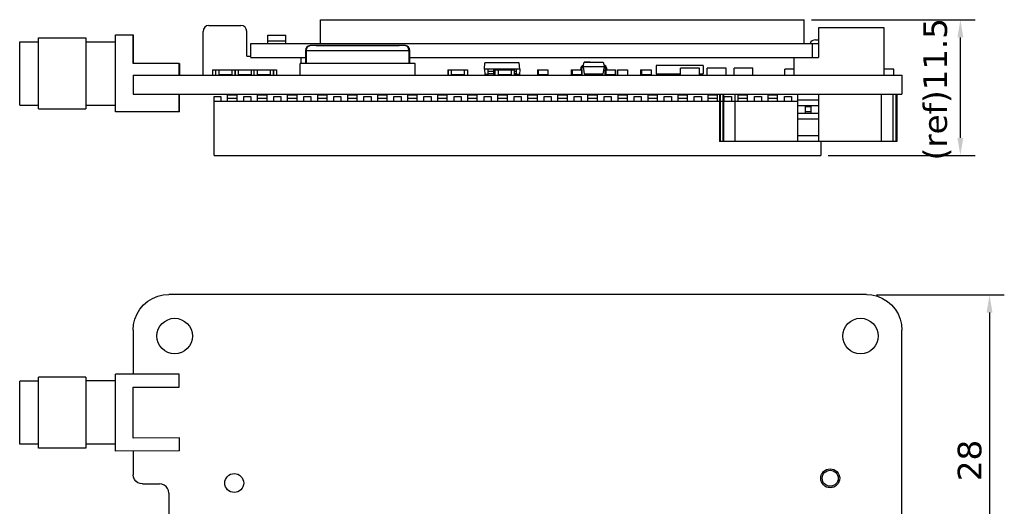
# Model space of a CAD drawing. Header units: millimetres. Extents: x 47 to 165, y 210 to 378.
# Tile 2 of 10: x 79 to 162, y 258 to 299. Entities that reach past the tile are written whole.
import ezdxf

# ---------------------------------------------------------------- set-up
doc = ezdxf.new("R2010")
doc.units = ezdxf.units.MM
doc.header["$LTSCALE"] = 0.1
doc.header["$PDMODE"] = 3
doc.header["$PDSIZE"] = 0.3125
doc.layers.get('0').update_dxf_attribs({"linetype": 'CONTINUOUS'})
doc.layers.get('Defpoints').update_dxf_attribs({"linetype": 'CONTINUOUS'})
doc.layers.add('Dim', color=6, linetype='CONTINUOUS', lineweight=13)
doc.styles.add('Verdana', font='verdana.ttf', dxfattribs={"height": 2})
doc.dimstyles.new('aaaaaaaa 3.0', dxfattribs={"dimtxt": 2, "dimasz": 1.5, "dimexe": 1.25, "dimexo": 0.625, "dimtad": 1, "dimdec": 1, "dimzin": 9, "dimdsep": 46, "dimtxsty": 'Verdana', "dimcen": 0, "dimazin": 0, "dimtfac": 1, "dimtofl": 0, "dimtmove": 0, "dimatfit": 3, "dimfxl": 1, "dimlwd": 25, "dimlwe": 25, "dimarcsym": 0})

# ---------------------------------------------------------------- blocks, each defined once
blk = doc.blocks.new('*D71')
at = {"layer": 'Defpoints', "color": 0}
for p in [(150.743, 275.563), (145.58, 247.542), (160.918, 247.542)]:
    blk.add_point(p, dxfattribs=at)
at = {"layer": 'Dim', "color": 0, "lineweight": 25}
for p, q in [((151.368, 275.563), (162.168, 275.563)), ((160.918, 274.063), (160.918, 249.042)), ((146.205, 247.542), (162.168, 247.542))]:
    blk.add_line(p, q, dxfattribs=at)
at = {"layer": 'Dim', "color": 0}
for points in [[(161.168, 274.063), (160.668, 274.063), (160.918, 275.563)], [(160.668, 249.042), (161.168, 249.042), (160.918, 247.542)]]:
    blk.add_solid(points, dxfattribs=at)
at = {"layer": 'Dim', "color": 0, "insert": (159.247, 261.553), "char_height": 2, "attachment_point": 5, "rotation": 90, "style": 'Verdana'}
blk.add_mtext('28', dxfattribs=at)
blk = doc.blocks.new('*D77')
at = {"layer": 'Defpoints', "color": 0}
for p in [(145.245, 298.819), (158.452, 298.819), (146.66, 287.329)]:
    blk.add_point(p, dxfattribs=at)
at = {"layer": 'Dim', "color": 0, "lineweight": 25}
for p, q in [((145.87, 298.819), (159.702, 298.819)), ((158.452, 288.829), (158.452, 297.319)), ((147.285, 287.329), (159.702, 287.329))]:
    blk.add_line(p, q, dxfattribs=at)
at = {"layer": 'Dim', "color": 0}
for points in [[(158.702, 297.319), (158.202, 297.319), (158.452, 298.819)], [(158.202, 288.829), (158.702, 288.829), (158.452, 287.329)]]:
    blk.add_solid(points, dxfattribs=at)
at = {"layer": 'Dim', "color": 0, "insert": (156.498, 292.942), "char_height": 2, "attachment_point": 5, "rotation": 90, "style": 'Verdana'}
blk.add_mtext('(ref)11.5', dxfattribs=at)

msp = doc.modelspace()

# ---------------------------------------------------------------- linework, layer by layer
at = {"color": 7, "linetype": 'Continuous'}
for p, q in [((94.906, 298.329), (97.606, 298.329)), ((104.345, 296.819), (104.345, 298.819)), ((104.345, 298.819), (145.245, 298.819)), ((145.245, 296.819), (145.245, 298.819)), ((151.995, 298.129), (146.445, 298.129)), ((146.445, 298.129), (146.445, 295.619)), ((151.995, 294.129), (151.995, 298.129)), ((80.501, 296.954), (80.502, 297.279)), ((80.502, 297.279), (84.502, 297.279)), ((84.502, 297.279), (84.501, 296.954)), ((87, 291.029), (87, 297.529)), ((87, 297.529), (88.505, 297.529)), ((88.5, 295.129), (88.5, 297.529)), ((88.505, 297.529), (88.505, 295.129)), ((94.406, 294.129), (94.406, 297.829)), ((98.106, 295.729), (98.106, 297.829)), ((99.895, 296.819), (99.895, 297.519)), ((99.895, 297.519), (101.395, 297.519)), ((101.395, 296.819), (101.395, 297.519)), ((78.9, 294.279), (78.901, 296.599)), ((78.901, 296.599), (78.902, 296.954)), ((78.902, 296.954), (80.502, 296.954)), ((80.5, 294.279), (80.501, 296.954)), ((84.501, 296.954), (84.5, 294.279)), ((84.502, 296.954), (87, 296.954)), ((98.445, 295.619), (98.445, 296.819)), ((98.445, 296.819), (146.445, 296.819)), ((99.895, 297.019), (101.395, 297.019)), ((103.453, 296.629), (103.461, 296.629)), ((111.501, 296.629), (103.461, 296.629)), ((103.961, 296.639), (103.961, 296.629)), ((103.961, 296.639), (111.001, 296.639)), ((104.461, 296.629), (104.461, 296.639)), ((109.401, 296.649), (109.401, 296.639)), ((109.401, 296.649), (110.201, 296.649)), ((110.201, 296.649), (110.201, 296.639)), ((110.501, 296.639), (110.501, 296.629)), ((111.001, 296.629), (111.001, 296.639)), ((111.509, 296.629), (111.501, 296.629)), ((145.945, 295.619), (145.945, 296.819)), ((146.195, 297.119), (146.445, 297.119)), ((98.106, 295.729), (98.445, 295.729)), ((98.445, 295.619), (103.061, 295.619)), ((102.706, 295.129), (102.706, 295.619)), ((103.061, 296.229), (103.061, 295.129)), ((103.061, 296.229), (111.901, 296.229)), ((103.161, 295.129), (103.161, 296.229)), ((111.801, 296.229), (111.801, 295.129)), ((111.901, 295.129), (111.901, 296.229)), ((111.901, 295.619), (146.445, 295.619)), ((144.395, 294.129), (144.395, 295.619)), ((92.4, 295.129), (88.5, 295.129)), ((92.4, 294.129), (92.4, 295.129)), ((92.4, 295.129), (92.404, 295.129)), ((92.404, 295.129), (92.404, 294.129)), ((102.631, 294.129), (102.631, 295.129)), ((112.331, 295.129), (102.631, 295.129)), ((112.331, 294.129), (112.331, 295.129)), ((118.199, 294.629), (118.247, 295.179)), ((121.15, 295.179), (118.247, 295.179)), ((121.199, 294.629), (121.15, 295.179)), ((136.705, 294.959), (132.715, 294.959)), ((132.715, 294.959), (132.715, 294.231)), ((136.705, 294.959), (136.705, 294.231)), ((78.901, 291.959), (78.9, 294.279)), ((80.501, 291.608), (80.5, 294.279)), ((84.5, 294.279), (84.501, 291.604)), ((88.497, 294.129), (88.497, 292.529)), ((88.497, 294.129), (153.514, 294.129)), ((92.402, 294.179), (92.402, 294.379)), ((95.195, 294.589), (95.195, 294.13)), ((95.195, 294.589), (96.045, 294.589)), ((95.457, 294.589), (95.457, 294.13)), ((95.732, 294.589), (95.732, 294.13)), ((95.732, 294.579), (96.828, 294.579)), ((96.828, 294.154), (95.732, 294.154)), ((95.757, 294.589), (95.757, 294.579)), ((95.757, 294.154), (95.757, 294.13)), ((96.045, 294.589), (96.045, 294.579)), ((96.045, 294.154), (96.045, 294.13)), ((96.828, 294.589), (96.828, 294.13)), ((96.828, 294.589), (97.371, 294.589)), ((97.103, 294.589), (97.103, 294.13)), ((97.129, 294.589), (97.129, 294.13)), ((97.371, 294.589), (97.371, 294.13)), ((97.371, 294.579), (98.468, 294.579)), ((98.468, 294.154), (97.371, 294.154)), ((98.468, 294.589), (98.468, 294.13)), ((98.468, 294.589), (98.983, 294.589)), ((98.703, 294.589), (98.703, 294.13)), ((98.978, 294.589), (98.978, 294.13)), ((98.978, 294.579), (100.074, 294.579)), ((100.074, 294.154), (98.978, 294.154)), ((98.983, 294.589), (98.983, 294.579)), ((98.983, 294.154), (98.983, 294.13)), ((99.767, 294.589), (99.767, 294.579)), ((99.767, 294.589), (100.617, 294.589)), ((99.767, 294.154), (99.767, 294.13)), ((100.074, 294.589), (100.074, 294.13)), ((100.349, 294.589), (100.349, 294.13)), ((100.354, 294.589), (100.354, 294.13)), ((100.617, 294.589), (100.617, 294.13)), ((115.116, 294.589), (115.116, 294.13)), ((115.116, 294.589), (115.405, 294.589)), ((115.126, 294.589), (115.126, 294.13)), ((115.401, 294.589), (115.401, 294.13)), ((115.401, 294.579), (116.498, 294.579)), ((116.498, 294.154), (115.401, 294.154)), ((115.405, 294.589), (115.405, 294.579)), ((115.405, 294.154), (115.405, 294.13)), ((116.488, 294.589), (116.488, 294.579)), ((116.488, 294.589), (116.776, 294.589)), ((116.488, 294.154), (116.488, 294.13)), ((116.498, 294.589), (116.498, 294.13)), ((116.773, 294.589), (116.773, 294.13)), ((116.776, 294.589), (116.776, 294.13)), ((118.199, 294.629), (118.238, 294.179)), ((121.199, 294.629), (118.199, 294.629)), ((118.524, 294.179), (118.238, 294.179)), ((118.524, 294.129), (118.524, 294.629)), ((118.524, 294.454), (118.974, 294.454)), ((118.524, 294.273), (118.974, 294.273)), ((118.974, 294.229), (118.524, 294.229)), ((118.974, 294.629), (118.974, 294.129)), ((119.028, 294.179), (118.974, 294.179)), ((119.028, 294.589), (119.028, 294.13)), ((119.028, 294.589), (119.354, 294.589)), ((119.053, 294.589), (119.053, 294.13)), ((119.079, 294.589), (119.079, 294.13)), ((119.354, 294.589), (119.354, 294.13)), ((119.354, 294.579), (120.45, 294.579)), ((120.45, 294.154), (119.354, 294.154)), ((119.474, 294.129), (119.474, 294.154)), ((119.924, 294.154), (119.924, 294.129)), ((120.399, 294.589), (120.725, 294.589)), ((120.399, 294.589), (120.399, 294.579)), ((120.399, 294.154), (120.399, 294.13)), ((120.424, 294.589), (120.424, 294.629)), ((120.424, 294.129), (120.424, 294.13)), ((120.425, 294.589), (120.425, 294.579)), ((120.425, 294.154), (120.425, 294.13)), ((120.45, 294.589), (120.45, 294.13)), ((120.725, 294.589), (120.725, 294.13)), ((120.725, 294.454), (120.874, 294.454)), ((120.725, 294.273), (120.874, 294.273)), ((120.725, 294.229), (120.874, 294.229)), ((120.874, 294.629), (120.874, 294.129)), ((121.159, 294.179), (120.874, 294.179)), ((121.199, 294.629), (121.159, 294.179)), ((122.703, 294.589), (123.578, 294.589)), ((122.703, 294.589), (122.703, 294.13)), ((122.728, 294.589), (122.728, 294.13)), ((122.753, 294.579), (123.553, 294.579)), ((122.753, 294.579), (122.753, 294.154)), ((123.553, 294.154), (122.753, 294.154)), ((123.553, 294.579), (123.553, 294.154)), ((123.578, 294.589), (123.578, 294.13)), ((125.548, 294.589), (126.448, 294.589)), ((125.548, 294.589), (125.548, 294.13)), ((125.598, 294.589), (125.598, 294.13)), ((125.623, 294.579), (126.423, 294.579)), ((125.623, 294.579), (125.623, 294.154)), ((126.423, 294.154), (125.623, 294.154)), ((129.459, 294.589), (130.309, 294.589)), ((130.309, 294.589), (130.309, 294.13)), ((131.415, 294.589), (132.316, 294.589)), ((131.415, 294.589), (131.415, 294.13)), ((131.415, 294.589), (131.415, 294.13)), ((131.466, 294.589), (131.466, 294.13)), ((131.491, 294.579), (132.291, 294.579)), ((131.491, 294.579), (131.491, 294.154)), ((132.291, 294.154), (131.491, 294.154)), ((132.291, 294.579), (132.291, 294.154)), ((132.316, 294.589), (132.316, 294.13)), ((132.715, 294.231), (134.79, 294.231)), ((136.39, 294.729), (134.79, 294.729)), ((134.79, 294.129), (134.79, 294.729)), ((136.39, 294.129), (136.39, 294.729)), ((136.39, 294.231), (136.705, 294.231)), ((138.644, 294.729), (137.044, 294.729)), ((137.044, 294.129), (137.044, 294.729)), ((138.644, 294.129), (138.644, 294.729)), ((140.912, 294.729), (139.312, 294.729)), ((139.312, 294.129), (139.312, 294.729)), ((140.912, 294.129), (140.912, 294.729)), ((144.395, 294.629), (143.595, 294.629)), ((143.595, 294.129), (143.595, 294.629)), ((152.815, 294.629), (151.995, 294.629)), ((152.815, 294.129), (152.815, 294.629)), ((153.506, 294.129), (153.506, 292.529)), ((88.497, 292.529), (153.514, 292.529)), ((92.4, 291.029), (92.4, 292.529)), ((92.404, 291.029), (92.404, 292.529)), ((95.36, 287.329), (95.36, 292.329)), ((95.36, 292.329), (95.91, 292.329)), ((95.91, 292.329), (95.91, 291.929)), ((96.48, 291.935), (96.48, 292.429)), ((96.88, 292.429), (96.481, 292.429)), ((97.279, 292.429), (96.88, 292.429)), ((97.28, 291.935), (97.28, 292.429)), ((97.85, 291.929), (97.85, 292.329)), ((97.85, 292.329), (98.45, 292.329)), ((98.45, 292.329), (98.45, 291.929)), ((99.02, 291.935), (99.02, 292.429)), ((99.42, 292.429), (99.021, 292.429)), ((99.819, 292.429), (99.42, 292.429)), ((99.82, 291.935), (99.82, 292.429)), ((100.39, 291.929), (100.39, 292.329)), ((100.39, 292.329), (100.99, 292.329)), ((100.99, 292.329), (100.99, 291.929)), ((101.56, 291.935), (101.56, 292.429)), ((101.96, 292.429), (101.561, 292.429)), ((102.359, 292.429), (101.96, 292.429)), ((102.36, 291.935), (102.36, 292.429)), ((102.93, 291.929), (102.93, 292.329)), ((102.93, 292.329), (103.53, 292.329)), ((103.53, 292.329), (103.53, 291.929)), ((104.1, 291.935), (104.1, 292.429)), ((104.5, 292.429), (104.101, 292.429)), ((104.899, 292.429), (104.5, 292.429)), ((104.9, 291.935), (104.9, 292.429)), ((105.47, 291.929), (105.47, 292.329)), ((105.47, 292.329), (106.07, 292.329)), ((106.07, 292.329), (106.07, 291.929)), ((106.64, 291.935), (106.64, 292.429)), ((107.04, 292.429), (106.641, 292.429)), ((107.439, 292.429), (107.04, 292.429)), ((107.44, 291.935), (107.44, 292.429)), ((108.01, 291.929), (108.01, 292.329)), ((108.01, 292.329), (108.61, 292.329)), ((108.61, 292.329), (108.61, 291.929)), ((109.18, 291.935), (109.18, 292.429)), ((109.58, 292.429), (109.181, 292.429)), ((109.979, 292.429), (109.58, 292.429)), ((109.98, 291.935), (109.98, 292.429)), ((110.55, 291.929), (110.55, 292.329)), ((110.55, 292.329), (111.15, 292.329)), ((111.15, 292.329), (111.15, 291.929)), ((111.72, 291.935), (111.72, 292.429)), ((112.12, 292.429), (111.721, 292.429)), ((112.519, 292.429), (112.12, 292.429)), ((112.52, 291.935), (112.52, 292.429)), ((113.09, 291.929), (113.09, 292.329)), ((113.09, 292.329), (113.69, 292.329)), ((113.69, 292.329), (113.69, 291.929)), ((114.26, 291.935), (114.26, 292.429)), ((114.66, 292.429), (114.261, 292.429)), ((115.059, 292.429), (114.66, 292.429)), ((115.06, 291.935), (115.06, 292.429)), ((115.63, 291.929), (115.63, 292.329)), ((115.63, 292.329), (116.23, 292.329)), ((116.23, 292.329), (116.23, 291.929)), ((116.8, 291.935), (116.8, 292.429)), ((117.2, 292.429), (116.801, 292.429)), ((117.599, 292.429), (117.2, 292.429)), ((117.6, 291.935), (117.6, 292.429)), ((118.17, 292.329), (118.77, 292.329)), ((118.17, 291.929), (118.17, 292.329)), ((118.77, 292.329), (118.77, 291.929)), ((119.34, 291.935), (119.34, 292.429)), ((119.74, 292.429), (119.341, 292.429)), ((120.139, 292.429), (119.74, 292.429)), ((120.14, 291.935), (120.14, 292.429)), ((120.71, 292.329), (121.31, 292.329)), ((120.71, 291.929), (120.71, 292.329)), ((121.31, 292.329), (121.31, 291.929)), ((121.88, 291.935), (121.88, 292.429)), ((122.28, 292.429), (121.881, 292.429)), ((122.679, 292.429), (122.28, 292.429)), ((122.68, 291.935), (122.68, 292.429)), ((123.25, 292.329), (123.85, 292.329)), ((123.25, 291.929), (123.25, 292.329)), ((123.85, 292.329), (123.85, 291.929)), ((124.42, 291.935), (124.42, 292.429)), ((124.82, 292.429), (124.421, 292.429)), ((125.219, 292.429), (124.82, 292.429)), ((125.22, 291.935), (125.22, 292.429)), ((125.79, 292.329), (126.39, 292.329)), ((125.79, 291.929), (125.79, 292.329)), ((126.39, 292.329), (126.39, 291.929)), ((126.96, 291.935), (126.96, 292.429)), ((127.36, 292.429), (126.961, 292.429)), ((127.759, 292.429), (127.36, 292.429)), ((127.76, 291.935), (127.76, 292.429)), ((128.33, 292.329), (128.93, 292.329)), ((128.33, 291.929), (128.33, 292.329)), ((128.93, 292.329), (128.93, 291.929)), ((129.5, 291.935), (129.5, 292.429)), ((129.9, 292.429), (129.501, 292.429)), ((130.299, 292.429), (129.9, 292.429)), ((130.3, 291.935), (130.3, 292.429)), ((130.87, 292.329), (131.47, 292.329)), ((130.87, 291.929), (130.87, 292.329)), ((131.47, 292.329), (131.47, 291.929)), ((132.04, 291.935), (132.04, 292.429)), ((132.44, 292.429), (132.041, 292.429)), ((132.839, 292.429), (132.44, 292.429)), ((132.84, 291.935), (132.84, 292.429)), ((133.41, 292.329), (134.01, 292.329)), ((133.41, 291.929), (133.41, 292.329)), ((134.01, 292.329), (134.01, 291.929)), ((134.58, 291.935), (134.58, 292.429)), ((134.98, 292.429), (134.581, 292.429)), ((135.379, 292.429), (134.98, 292.429)), ((135.38, 291.935), (135.38, 292.429)), ((135.95, 292.329), (136.55, 292.329)), ((135.95, 291.929), (135.95, 292.329)), ((136.55, 292.329), (136.55, 291.929)), ((137.12, 291.935), (137.12, 292.429)), ((137.52, 292.429), (137.121, 292.429)), ((137.919, 292.429), (137.52, 292.429)), ((137.92, 291.935), (137.92, 292.429)), ((138.08, 292.529), (153.08, 292.529)), ((138.08, 292.529), (138.08, 288.529)), ((138.172, 288.529), (138.172, 292.529)), ((138.362, 292.529), (138.362, 288.529)), ((138.421, 292.529), (138.421, 288.529)), ((138.49, 292.329), (139.09, 292.329)), ((138.49, 291.929), (138.49, 292.329)), ((139.09, 292.329), (139.09, 291.929)), ((139.421, 288.529), (139.421, 292.529)), ((139.66, 291.935), (139.66, 292.429)), ((140.06, 292.429), (139.661, 292.429)), ((140.459, 292.429), (140.06, 292.429)), ((140.46, 291.935), (140.46, 292.429)), ((141.03, 292.329), (141.63, 292.329)), ((141.03, 291.929), (141.03, 292.329)), ((141.63, 292.329), (141.63, 291.929)), ((142.2, 291.935), (142.2, 292.429)), ((142.6, 292.429), (142.201, 292.429)), ((142.999, 292.429), (142.6, 292.429)), ((143, 291.935), (143, 292.429)), ((143.57, 292.329), (144.17, 292.329)), ((143.57, 291.929), (143.57, 292.329)), ((144.17, 292.329), (144.17, 291.929)), ((144.68, 292.529), (144.68, 288.529)), ((146.48, 288.529), (146.48, 292.529)), ((151.756, 292.529), (151.756, 288.529)), ((152.756, 288.529), (152.756, 292.529)), ((153.033, 288.529), (153.033, 292.529)), ((153.08, 292.529), (153.08, 288.529)), ((78.902, 291.604), (78.901, 291.959)), ((78.902, 291.604), (80.502, 291.604)), ((80.502, 291.279), (80.501, 291.608)), ((84.501, 291.604), (84.502, 291.279)), ((84.502, 291.604), (87, 291.604)), ((95.36, 291.929), (144.68, 291.929)), ((96.481, 292.179), (96.88, 292.179)), ((96.88, 292.179), (97.279, 292.179)), ((99.021, 292.179), (99.42, 292.179)), ((99.42, 292.179), (99.819, 292.179)), ((101.561, 292.179), (101.96, 292.179)), ((101.96, 292.179), (102.359, 292.179)), ((104.101, 292.179), (104.5, 292.179)), ((104.5, 292.179), (104.899, 292.179)), ((106.641, 292.179), (107.04, 292.179)), ((107.04, 292.179), (107.439, 292.179)), ((109.181, 292.179), (109.58, 292.179)), ((109.58, 292.179), (109.979, 292.179)), ((111.721, 292.179), (112.12, 292.179)), ((112.12, 292.179), (112.519, 292.179)), ((114.261, 292.179), (114.66, 292.179)), ((114.66, 292.179), (115.059, 292.179)), ((116.801, 292.179), (117.2, 292.179)), ((117.2, 292.179), (117.599, 292.179)), ((119.341, 292.179), (119.74, 292.179)), ((119.74, 292.179), (120.139, 292.179)), ((121.881, 292.179), (122.28, 292.179)), ((122.28, 292.179), (122.679, 292.179)), ((124.421, 292.179), (124.82, 292.179)), ((124.82, 292.179), (125.219, 292.179)), ((126.961, 292.179), (127.36, 292.179)), ((127.36, 292.179), (127.759, 292.179)), ((129.501, 292.179), (129.9, 292.179)), ((129.9, 292.179), (130.299, 292.179)), ((132.041, 292.179), (132.44, 292.179)), ((132.44, 292.179), (132.839, 292.179)), ((134.581, 292.179), (134.98, 292.179)), ((134.98, 292.179), (135.379, 292.179)), ((137.121, 292.179), (137.52, 292.179)), ((137.52, 292.179), (137.919, 292.179)), ((139.661, 292.179), (140.06, 292.179)), ((140.06, 292.179), (140.459, 292.179)), ((142.201, 292.179), (142.6, 292.179)), ((142.6, 292.179), (142.999, 292.179)), ((146.48, 292.029), (144.68, 292.029)), ((146.48, 291.529), (144.68, 291.529)), ((145.33, 291.47), (145.83, 291.47)), ((145.33, 291.47), (145.33, 290.929)), ((145.83, 290.929), (145.83, 291.47)), ((80.502, 291.279), (84.502, 291.279)), ((92.404, 291.029), (87, 291.029)), ((144.68, 290.929), (146.48, 290.929)), ((145.33, 291.07), (145.83, 291.07)), ((144.68, 290.429), (146.48, 290.429)), ((144.68, 289.029), (146.48, 289.029)), ((153.08, 288.529), (138.08, 288.529)), ((146.66, 288.529), (146.66, 287.329)), ((95.36, 287.329), (146.66, 287.329)), ((89.378, 274.701), (89.737, 275.008)), ((89.737, 275.008), (90.14, 275.255)), ((90.14, 275.255), (90.576, 275.436)), ((90.576, 275.436), (91.035, 275.546)), ((91.035, 275.546), (91.506, 275.574)), ((150.507, 275.582), (91.506, 275.574)), ((150.507, 275.582), (150.978, 275.545)), ((150.978, 275.545), (151.437, 275.435)), ((151.437, 275.435), (151.874, 275.254)), ((151.874, 275.254), (152.276, 275.007)), ((152.276, 275.007), (152.635, 274.7)), ((88.825, 273.94), (89.072, 274.342)), ((89.072, 274.342), (89.378, 274.701)), ((152.635, 274.7), (152.942, 274.341)), ((152.942, 274.341), (153.189, 273.939)), ((88.534, 273.044), (88.644, 273.503)), ((88.644, 273.503), (88.825, 273.94)), ((153.189, 273.939), (153.369, 273.503)), ((153.369, 273.503), (153.48, 273.043)), ((88.497, 272.574), (88.534, 273.044)), ((88.497, 272.574), (88.5, 268.853)), ((153.48, 273.043), (153.506, 272.573)), ((153.514, 222.074), (153.506, 272.573)), ((80.5, 268.271), (78.9, 268.27)), ((78.904, 262.92), (78.9, 268.27)), ((84.5, 268.599), (80.5, 268.596)), ((80.504, 262.596), (80.5, 268.596)), ((84.5, 268.599), (84.504, 262.599)), ((87, 268.276), (84.5, 268.274)), ((92.4, 268.855), (87, 268.851)), ((87.005, 262.351), (87, 268.851)), ((92.4, 267.755), (92.4, 268.855)), ((88.5, 267.753), (92.4, 267.755)), ((88.504, 263.453), (88.5, 267.753)), ((92.404, 263.455), (88.504, 263.453)), ((92.405, 262.355), (92.404, 263.455)), ((80.504, 262.921), (78.904, 262.92)), ((84.504, 262.599), (80.504, 262.596)), ((87.004, 262.926), (84.504, 262.924)), ((92.405, 262.355), (87.005, 262.351)), ((88.505, 262.353), (88.506, 260.349)), ((88.526, 260.147), (88.506, 260.349)), ((88.604, 259.958), (88.526, 260.147)), ((88.728, 259.796), (88.604, 259.958)), ((88.89, 259.672), (88.728, 259.796)), ((89.079, 259.594), (88.89, 259.672)), ((89.281, 259.567), (89.079, 259.594)), ((89.281, 259.567), (90.727, 259.574)), ((90.93, 259.554), (90.727, 259.574)), ((91.118, 259.476), (90.93, 259.554)), ((91.28, 259.351), (91.118, 259.476)), ((91.405, 259.189), (91.28, 259.351)), ((91.483, 259.001), (91.405, 259.189)), ((91.51, 258.798), (91.483, 259.001)), ((91.51, 258.798), (91.506, 258.785)), ((91.506, 258.785), (91.506, 235.848))]:
    msp.add_line(p, q, dxfattribs=at)
at = {"linetype": 'Continuous'}
for p, q in [((126.364, 294.775), (126.324, 294.589)), ((126.548, 294.829), (126.649, 295.232)), ((128.348, 294.829), (126.548, 294.829)), ((126.548, 294.829), (126.648, 294.229)), ((127.148, 295.234), (126.648, 295.234)), ((127.148, 295.229), (128.248, 295.229)), ((128.248, 295.229), (128.348, 294.829)), ((128.248, 294.229), (128.348, 294.829)), ((128.573, 294.589), (128.533, 294.775)), ((126.148, 294.13), (126.148, 294.129)), ((126.423, 294.579), (126.423, 294.154)), ((126.447, 294.59), (126.482, 294.75)), ((126.448, 294.589), (126.448, 294.13)), ((126.648, 294.229), (128.248, 294.229)), ((128.392, 294.589), (129.293, 294.589)), ((128.392, 294.589), (128.392, 294.13)), ((128.415, 294.75), (128.45, 294.589)), ((128.443, 294.589), (128.443, 294.13)), ((128.468, 294.579), (129.268, 294.579)), ((128.468, 294.579), (128.468, 294.154)), ((129.268, 294.154), (128.468, 294.154)), ((128.748, 294.129), (128.748, 294.13)), ((129.268, 294.579), (129.268, 294.154)), ((129.293, 294.589), (129.293, 294.13)), ((129.459, 294.589), (129.459, 294.13))]:
    msp.add_line(p, q, dxfattribs=at)
at = {"color": 7, "linetype": 'Continuous'}
for centre, radius in [((92.006, 272.073), 1.5), ((150.006, 272.073), 1.5), ((147.445, 260.046), 0.8), ((147.445, 260.046), 0.675), ((97.045, 259.646), 0.8)]:
    msp.add_circle(centre, radius, dxfattribs=at)
for centre, radius, start, end in [((94.906, 297.829), 0.5, 90, 180), ((97.606, 297.829), 0.5, 0, 90), ((103.461, 296.229), 0.4, 91.07949, 180), ((103.461, 296.4), 0.229, 89.99816, 91.9886), ((111.501, 296.4), 0.23, 88.14724, 90.00164), ((111.501, 296.229), 0.4, 0, 88.92051), ((146.195, 296.619), 0.5, 90, 156.21225)]:
    msp.add_arc(centre, radius, start, end, dxfattribs=at)
at = {"linetype": 'Continuous'}
for centre, radius, start, end in [((126.579, 294.729), 0.22, 90.1031, 167.90524), ((126.579, 294.729), 0.1, 107.49978, 167.90524), ((126.595, 294.712), 0.124, 111.72582, 112.05317), ((128.318, 294.729), 0.22, 12.09476, 89.8969), ((128.3, 294.708), 0.128, 67.67967, 68.01858), ((128.318, 294.729), 0.1, 12.09476, 72.50022), ((128.307, 294.722), 0.113, 43.3934, 49.58693), ((128.306, 294.721), 0.115, 39.42453, 43.40542), ((128.317, 294.728), 0.101, 26.32092, 28.82054), ((128.317, 294.729), 0.1, 12.4583, 26.32491), ((126.268, 294.229), 0.1, 270, 274.78037), ((128.629, 294.229), 0.1, 265.23126, 270)]:
    msp.add_arc(centre, radius, start, end, dxfattribs=at)
at = {"color": 7, "linetype": 'Continuous'}
for points, knots in [([(103.161, 296.229), (103.161, 296.258), (103.166, 296.314), (103.186, 296.394), (103.216, 296.464), (103.266, 296.539), (103.329, 296.594), (103.4, 296.623), (103.436, 296.629), (103.453, 296.629)], [0, 0, 0, 0, 0.158801, 0.310783, 0.451671, 0.580078, 0.803091, 0.90335, 1, 1, 1, 1]), ([(111.801, 296.229), (111.801, 296.258), (111.797, 296.315), (111.777, 296.394), (111.746, 296.465), (111.697, 296.539), (111.633, 296.595), (111.562, 296.623), (111.526, 296.629), (111.509, 296.629)], [0, 0, 0, 0, 0.158845, 0.310854, 0.451745, 0.580135, 0.803085, 0.903319, 1, 1, 1, 1])]:
    msp.add_open_spline(points, degree=3, knots=knots, dxfattribs=at)
at = {"linetype": 'Continuous'}
for points, knots in [([(126.482, 294.75), (126.483, 294.759), (126.49, 294.776), (126.5, 294.791), (126.506, 294.797)], [0, 0, 0, 0, 0.499933, 1, 1, 1, 1]), ([(126.506, 294.797), (126.512, 294.804), (126.525, 294.815), (126.54, 294.823), (126.548, 294.827)], [0, 0, 0, 0, 0.499993, 1, 1, 1, 1]), ([(126.649, 295.232), (126.691, 295.232), (126.763, 295.233), (126.868, 295.234), (126.992, 295.234), (127.086, 295.232), (127.148, 295.23)], [0, 0, 0, 0, 0.25, 0.437502, 0.625003, 1, 1, 1, 1]), ([(128.349, 294.827), (128.354, 294.824), (128.365, 294.819), (128.375, 294.812), (128.38, 294.808)], [0, 0, 0, 0, 0.499988, 1, 1, 1, 1])]:
    msp.add_open_spline(points, degree=3, knots=knots, dxfattribs=at)
msp.add_open_spline([(128.394, 294.793), (128.398, 294.788), (128.402, 294.783), (128.405, 294.777)], degree=3, dxfattribs=at)

# ---------------------------------------------------------------- dimensions: what is measured, and where the dimension line sits
at = {"layer": 'Dim'}
dim = msp.add_linear_dim(base=(158.452, 298.819), p1=(146.66, 287.329), p2=(145.245, 298.819), angle=90, text='(ref)<>', dimstyle='aaaaaaaa 3.0', override={"dimgap": 0.625, "dimtad": 1, "dimjust": 0, "dimdec": 1, "dimlfac": 1, "dimpost": '<>', "dimse1": 0, "dimse2": 0, "dimsd1": 0, "dimsd2": 0, "dimtofl": 0, "dimtvp": 0.1}, dxfattribs=at)
dim.commit()
dim.dimension.update_dxf_attribs({"geometry": '*D77', "text_midpoint": (158.452, 292.942), "dimtype": 160})
dim = msp.add_linear_dim(base=(160.918, 247.542), p1=(150.743, 275.563), p2=(145.58, 247.542), angle=90, dimstyle='aaaaaaaa 3.0', dxfattribs=at)
dim.commit()
dim.dimension.update_dxf_attribs({"geometry": '*D71', "text_midpoint": (159.247, 261.553)})

doc.saveas('drawing.dxf')
